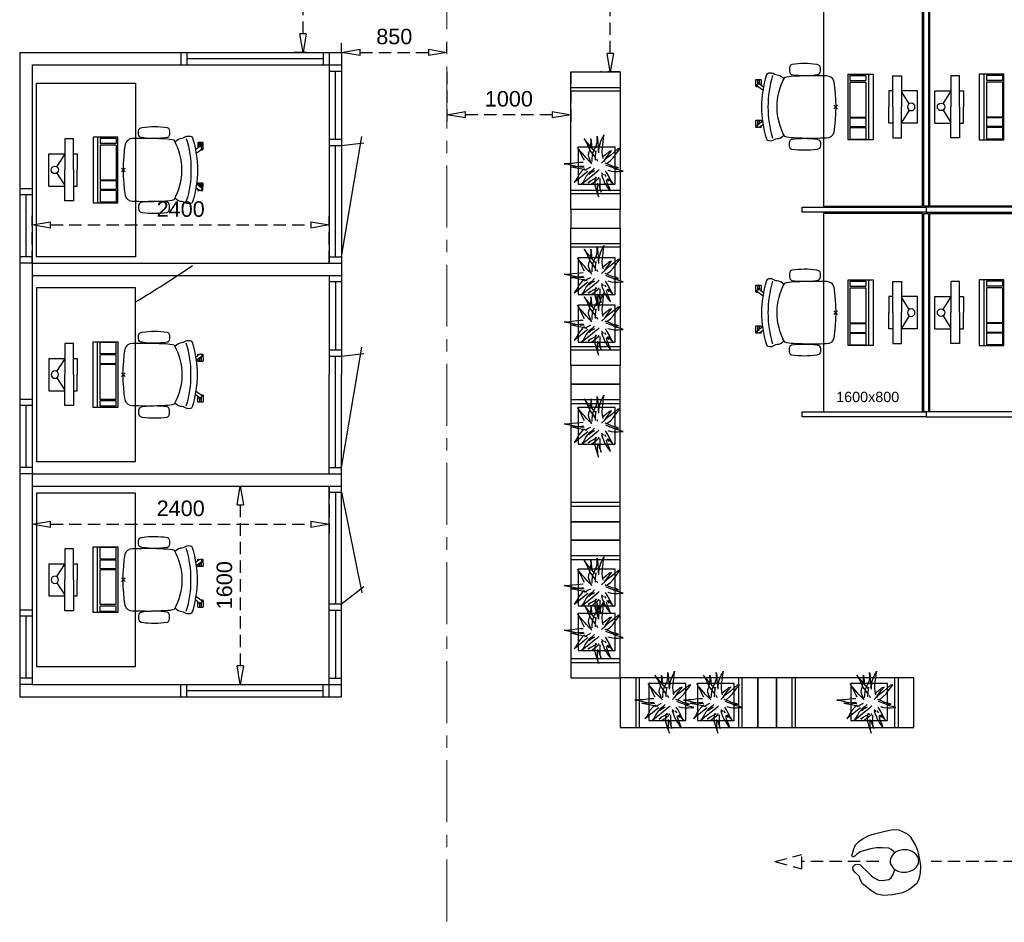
# Model space of a CAD drawing. Header units: millimetres. Extents: x 164327 to 368283, y 131426 to 274001.
# Tile 16 of 160: x 242477 to 250428, y 232563 to 239847. Entities that reach past the tile are written whole.
import ezdxf

# ---------------------------------------------------------------- set-up
doc = ezdxf.new("R2010")
doc.units = ezdxf.units.MM
doc.header["$LTSCALE"] = 400
doc.header["$PDMODE"] = 3
doc.header["$PDSIZE"] = 15
doc.linetypes.add('CENTER', pattern=[2, 1.25, -0.25, 0.25, -0.25])
doc.linetypes.add('HIDDEN', pattern=[0.375, 0.25, -0.125])
for name, color, linetype in [('-gd', 2, 'Continuous'), ('-ve', 2, 'HIDDEN'), ('inlay', 6, 'Continuous'), ('inr', 4, 'Continuous'), ('looplijnen', 8, 'HIDDEN'), ('plant', 114, 'Continuous'), ('plat', 5, 'Continuous'), ('sona-s008_ip0', 7, 'Continuous'), ('stramien', 1, 'CENTER'), ('symbol', 1, 'Continuous'), ('timmerwerk-ge', 150, 'Continuous')]:
    doc.layers.add(name, color=color, linetype=linetype)
doc.styles.add('Arial', font='arial.ttf', dxfattribs={"height": 211.666667})
doc.styles.get("Standard").update_dxf_attribs({"font": 'arial.ttf'})
doc.dimstyles.new('CAL-N1-050-25', dxfattribs={"dimscale": 50, "dimtxt": 2.5, "dimasz": 3, "dimexe": 1.5, "dimexo": 0, "dimgap": 0.3, "dimtad": 0, "dimdec": 4, "dimrnd": 1, "dimdsep": 46, "dimtxsty": 'Standard', "dimblk": 'CLOSED', "dimcen": 0, "dimdle": 1.25, "dimclrt": 249, "dimadec": 0, "dimazin": 0, "dimtfac": 0.9, "dimtdec": 4, "dimtix": 1, "dimtmove": 0, "dimatfit": 3, "dimldrblk": 'CLOSED', "dimfxl": 1, "dimtvp": 1, "dimtolj": 1, "dimtzin": 0, "dimarcsym": 0})

# ---------------------------------------------------------------- blocks, each defined once
blk = doc.blocks.new('symb-ps03_b2')
blk.add_lwpolyline([(82.2, -333.7), (93.5, -323.3), (109.6, -304.5), (119.8, -284.7), (121.3, -230.8), (122.5, -183.8), (115.8, -150.4), (104.2, -98.4), (90.8, -52.2), (69, -24.8), (57.7, -13.2), (50.2, -0.9), (49.4, 8.5), (59.4, 13), (75.8, 8.9), (114.7, -1.3), (145.3, -16.6), (172.1, -41.1), (196.4, -77.8), (221.1, -122.2), (235.7, -169.2), (249.9, -232.3), (265.9, -290), (270.3, -324.8), (267.4, -365.4), (252.2, -399.3), (234.6, -432.8), (213.5, -457.5), (181.2, -475.4), (141, -499), (102.8, -516.9), (26.9, -533.5), (-23.3, -539.3), (-83.1, -537.5), (-129.9, -527.7), (-165.1, -510.7), (-191.8, -478.7), (-217.7, -447.5), (-240.8, -394), (-258.1, -313.4), (-261.7, -241.7), (-250.8, -189), (-222, -138.3), (-185.2, -93.4), (-169.5, -72.2), (-133.8, -53.9), (-107.1, -45.7), (-74.5, -10), (-56.5, 2.3), (-37.5, 6.7), (-23, 0.8), (-11.7, -12.6), (-10.5, -27.9), (-13.2, -49.2), (-22.6, -61.1), (-75.1, -114.5), (-104.5, -144.9), (-120.7, -165.7), (-138.4, -200.3), (-141.8, -234.1), (-134.6, -284.5), (-123.4, -302.1), (-94.4, -318.8), (-69, -327.2), (-51.7, -333)])
blk.add_lwpolyline([(-74.5, -413.3, 0.078796), (-66.1, -458.3, 0.088041), (-45.7, -493.9, 0.105312), (-14.5, -518.5, 0.121926), (19.1, -525.8, 0.121926), (52.3, -516.6, 0.105312), (82.1, -490.3, 0.088041), (100.3, -453.5, 0.078796), (106.2, -408.2, 0.078796), (97.7, -363.2, 0.088041), (77.4, -327.6, 0.105312), (46.2, -303, 0.121926), (12.5, -295.7, 0.121926), (-20.6, -304.9, 0.105312), (-50.4, -331.2, 0.088041), (-68.6, -368, 0.078796)], format="xyb", close=True)
blk = doc.blocks.new('symb-ps09_b2')
at = {"layer": 'looplijnen'}
for p, q in [((0, 935.4), (-58.2, 718.1)), ((0, 935.4), (58.2, 718.1)), ((-58.2, 718.1), (58.2, 718.1)), ((0, 95.2), (0, 718.1)), ((0, -1011), (0, -327.3))]:
    blk.add_line(p, q, dxfattribs=at)
at = {"layer": 'symbol'}
blk.add_blockref('symb-ps03_b2', (-11, 299.5), dxfattribs=at)
blk = doc.blocks.new('boom nieuw 01')
at = {"layer": 'plant', "extrusion": (0, -4.44089e-16, -1)}
for p, q in [((-574, 694), (-627, 737)), ((-627, 737), (-616, 698)), ((-574, 694), (-627, 737)), ((-627, 737), (-616, 698)), ((-616, 698), (-564, 639)), ((-616, 698), (-564, 639)), ((-519, 654), (-574, 694)), ((-519, 654), (-574, 694)), ((-285, 709), (-298, 670)), ((-285, 665), (-285, 709)), ((-238, 749), (-257, 677)), ((-238, 749), (-257, 677)), ((-225, 789), (-238, 749)), ((-225, 789), (-238, 749)), ((-225, 745), (-225, 789)), ((-225, 745), (-225, 789)), ((-219, 696), (-225, 745)), ((-219, 696), (-225, 745)), ((-219, 630), (-219, 696)), ((-219, 630), (-219, 696)), ((-531, 541), (-584, 584)), ((-584, 584), (-573, 545)), ((-531, 541), (-584, 584)), ((-584, 584), (-573, 545)), ((-573, 545), (-520, 486)), ((-573, 545), (-520, 486)), ((-564, 639), (-510, 574)), ((-564, 639), (-510, 574)), ((-476, 501), (-531, 541)), ((-476, 501), (-531, 541)), ((-467, 618), (-519, 654)), ((-467, 618), (-519, 654)), ((-510, 574), (-463, 510)), ((-510, 574), (-463, 510)), ((-412, 565), (-467, 618)), ((-412, 565), (-467, 618)), ((-369, 511), (-412, 565)), ((-369, 511), (-412, 565)), ((-344, 540), (-368, 472)), ((-316, 598), (-344, 540)), ((-308, 551), (-333, 488)), ((-308, 551), (-333, 488)), ((-298, 670), (-316, 598)), ((-284, 619), (-308, 551)), ((-284, 619), (-308, 551)), ((-279, 616), (-285, 665)), ((-257, 677), (-284, 619)), ((-257, 677), (-284, 619)), ((-243, 519), (-227, 576)), ((-243, 519), (-227, 576)), ((-227, 576), (-219, 630)), ((-227, 576), (-219, 630)), ((-119, 548), (-187, 511)), ((-55, 579), (-119, 548)), ((-55, 579), (-119, 548)), ((-101, 524), (-55, 560)), ((-101, 524), (-55, 560)), ((-95, 500), (-50, 537)), ((9, 617), (-55, 579)), ((9, 617), (-55, 579)), ((-55, 560), (-36, 579)), ((-55, 560), (-36, 579)), ((-36, 579), (9, 617)), ((-36, 579), (9, 617)), ((73, 551), (-4, 517)), ((73, 551), (-4, 517)), ((61, 517), (92, 539)), ((61, 517), (92, 539)), ((126, 569), (73, 551)), ((126, 569), (73, 551)), ((92, 539), (126, 569)), ((92, 539), (126, 569)), ((-831, 440), (-863, 451)), ((-863, 451), (-808, 440)), ((-831, 440), (-863, 451)), ((-863, 451), (-808, 440)), ((-793, 417), (-831, 440)), ((-793, 417), (-831, 440)), ((-808, 440), (-733, 432)), ((-808, 440), (-733, 432)), ((-751, 400), (-793, 417)), ((-751, 400), (-793, 417)), ((-690, 378), (-751, 400)), ((-690, 378), (-751, 400)), ((-733, 432), (-646, 419)), ((-733, 432), (-646, 419)), ((-724, 343), (-665, 349)), ((-724, 343), (-665, 349)), ((-601, 365), (-690, 378)), ((-601, 365), (-690, 378)), ((-665, 349), (-613, 352)), ((-665, 349), (-613, 352)), ((-646, 419), (-567, 415)), ((-646, 419), (-567, 415)), ((-613, 352), (-578, 349)), ((-613, 352), (-578, 349)), ((-547, 362), (-601, 365)), ((-547, 362), (-601, 365)), ((-567, 415), (-510, 423)), ((-567, 415), (-510, 423)), ((-520, 486), (-467, 421)), ((-520, 486), (-467, 421)), ((-510, 423), (-451, 434)), ((-510, 423), (-451, 434)), ((-424, 465), (-476, 501)), ((-424, 465), (-476, 501)), ((-463, 510), (-423, 466)), ((-463, 510), (-423, 466)), ((-398, 347), (-436, 328)), ((-398, 347), (-436, 328)), ((-369, 412), (-424, 465)), ((-369, 412), (-424, 465)), ((-423, 466), (-397, 444)), ((-423, 466), (-397, 444)), ((-231, 344), (-254, 371)), ((-231, 344), (-254, 371)), ((-187, 511), (-234, 479)), ((-187, 511), (-234, 479)), ((-195, 409), (-161, 444)), ((-170, 410), (-128, 424)), ((-170, 410), (-128, 424)), ((-167, 460), (-136, 488)), ((-167, 460), (-136, 488)), ((-128, 424), (-78, 443)), ((-128, 424), (-78, 443)), ((-105, 362), (-122, 364)), ((-105, 362), (-122, 364)), ((-83, 336), (-105, 362)), ((-83, 336), (-105, 362)), ((-15, 385), (-100, 387)), ((-15, 385), (-100, 387)), ((-78, 443), (-25, 464)), ((-78, 443), (-25, 464)), ((-4, 517), (-70, 496)), ((-4, 517), (-70, 496)), ((-25, 464), (20, 490)), ((-25, 464), (20, 490)), ((71, 388), (-15, 385)), ((71, 388), (-15, 385)), ((-5, 354), (51, 371)), ((-5, 354), (51, 371)), ((20, 490), (61, 517)), ((20, 490), (61, 517)), ((51, 371), (104, 389)), ((51, 371), (104, 389)), ((140, 402), (71, 388)), ((140, 402), (71, 388)), ((104, 389), (140, 402)), ((104, 389), (140, 402)), ((135, 327), (188, 345)), ((135, 327), (188, 345)), ((224, 359), (154, 344)), ((224, 359), (154, 344)), ((188, 345), (224, 359)), ((188, 345), (224, 359)), ((-838, 331), (-790, 339)), ((-838, 331), (-790, 339)), ((-787, 335), (-838, 331)), ((-787, 335), (-838, 331)), ((-794, 221), (-746, 230)), ((-794, 221), (-746, 230)), ((-743, 226), (-794, 221)), ((-743, 226), (-794, 221)), ((-790, 339), (-724, 343)), ((-790, 339), (-724, 343)), ((-737, 335), (-787, 335)), ((-737, 335), (-787, 335)), ((-746, 230), (-680, 234)), ((-746, 230), (-680, 234)), ((-694, 225), (-743, 226)), ((-694, 225), (-743, 226)), ((-691, 320), (-737, 335)), ((-686, 193), (-722, 163)), ((-686, 193), (-722, 163)), ((-647, 211), (-694, 225)), ((-647, 211), (-694, 225)), ((-636, 315), (-691, 320)), ((-636, 315), (-691, 320)), ((-688, 167), (-620, 196)), ((-688, 167), (-620, 196)), ((-648, 228), (-686, 193)), ((-648, 228), (-686, 193)), ((-642, 298), (-680, 321)), ((-642, 298), (-680, 321)), ((-680, 234), (-621, 240)), ((-680, 234), (-621, 240)), ((-604, 263), (-648, 228)), ((-604, 263), (-648, 228)), ((-592, 206), (-647, 211)), ((-592, 206), (-647, 211)), ((-601, 281), (-642, 298)), ((-601, 281), (-642, 298)), ((-620, 196), (-568, 225)), ((-620, 196), (-568, 225)), ((-553, 314), (-604, 263)), ((-553, 314), (-604, 263)), ((-540, 259), (-601, 281)), ((-540, 259), (-601, 281)), ((-549, 186), (-592, 206)), ((-549, 186), (-592, 206)), ((-583, 313), (-496, 300)), ((-583, 313), (-496, 300)), ((-568, 225), (-511, 263)), ((-568, 225), (-511, 263)), ((-496, 183), (-549, 186)), ((-496, 183), (-549, 186)), ((-451, 246), (-540, 259)), ((-451, 246), (-540, 259)), ((-511, 263), (-472, 292)), ((-511, 263), (-472, 292)), ((-496, 300), (-417, 296)), ((-496, 300), (-417, 296)), ((-392, 219), (-496, 183)), ((-392, 219), (-496, 183)), ((-472, 292), (-455, 309)), ((-472, 292), (-455, 309)), ((-403, 195), (-454, 144)), ((-403, 195), (-454, 144)), ((-397, 243), (-451, 246)), ((-397, 243), (-451, 246)), ((-369, 232), (-403, 195)), ((-369, 232), (-403, 195)), ((-354, 238), (-392, 219)), ((-354, 238), (-392, 219)), ((-297, 215), (-269, 162)), ((-297, 215), (-269, 162)), ((-281, 288), (-232, 238)), ((-281, 288), (-232, 238)), ((-194, 216), (-242, 260)), ((-194, 216), (-242, 260)), ((-233, 285), (-204, 233)), ((-233, 285), (-204, 233)), ((-232, 238), (-199, 194)), ((-232, 238), (-199, 194)), ((-192, 292), (-231, 344)), ((-192, 292), (-231, 344)), ((-204, 233), (-174, 186)), ((-204, 233), (-174, 186)), ((-199, 194), (-138, 143)), ((-199, 194), (-138, 143)), ((-174, 186), (-194, 216)), ((-174, 186), (-194, 216)), ((-151, 244), (-192, 292)), ((-151, 244), (-192, 292)), ((-33, 98), (-151, 244)), ((-33, 98), (-151, 244)), ((-127, 307), (-59, 290)), ((-127, 307), (-59, 290)), ((-113, 330), (-85, 277)), ((-113, 330), (-85, 277)), ((-85, 277), (-56, 224)), ((-85, 277), (-56, 224)), ((-43, 284), (-83, 336)), ((-43, 284), (-83, 336)), ((-59, 290), (16, 294)), ((-59, 290), (16, 294)), ((-56, 224), (-25, 178)), ((-56, 224), (-25, 178)), ((-25, 178), (-46, 207)), ((-25, 178), (-46, 207)), ((-3, 235), (-43, 284)), ((-3, 235), (-43, 284)), ((69, 341), (-16, 343)), ((69, 341), (-16, 343)), ((16, 294), (79, 310)), ((16, 294), (79, 310)), ((154, 344), (69, 341)), ((154, 344), (69, 341)), ((79, 310), (135, 327)), ((79, 310), (135, 327)), ((-748, 141), (-796, 107)), ((-748, 141), (-796, 107)), ((-796, 107), (-737, 139)), ((-796, 107), (-737, 139)), ((-722, 163), (-748, 141)), ((-722, 163), (-748, 141)), ((-737, 139), (-688, 167)), ((-737, 139), (-688, 167)), ((-597, 22), (-646, -12)), ((-597, 22), (-646, -12)), ((-646, -12), (-586, 20)), ((-646, -12), (-586, 20)), ((-572, 44), (-597, 22)), ((-572, 44), (-597, 22)), ((-586, 20), (-537, 48)), ((-586, 20), (-537, 48)), ((-535, 74), (-572, 44)), ((-535, 74), (-572, 44)), ((-537, 48), (-469, 77)), ((-537, 48), (-469, 77)), ((-497, 109), (-535, 74)), ((-497, 109), (-535, 74)), ((-454, 144), (-497, 109)), ((-454, 144), (-497, 109)), ((-469, 77), (-417, 106)), ((-469, 77), (-417, 106)), ((-380, 87), (-378, 37)), ((-380, 87), (-378, 37)), ((-378, 37), (-372, -25)), ((-378, 37), (-372, -25)), ((-317, 95), (-308, 24)), ((-317, 95), (-308, 24)), ((-317, -32), (-303, 34)), ((-317, -32), (-303, 34)), ((-308, 24), (-304, -32)), ((-308, 24), (-304, -32)), ((-303, 34), (-304, 107)), ((-303, 34), (-304, 107)), ((-293, -58), (-278, 12)), ((-293, -58), (-278, 12)), ((-278, 12), (-263, 89)), ((-278, 12), (-263, 89)), ((-269, 162), (-239, 109)), ((-269, 162), (-239, 109)), ((-267, 114), (-235, 70)), ((-267, 114), (-235, 70)), ((-263, 89), (-248, 155)), ((-263, 89), (-248, 155)), ((-235, 70), (-173, 19)), ((-235, 70), (-173, 19)), ((-186, 120), (-227, 169)), ((-186, 120), (-227, 169)), ((-69, -25), (-186, 120)), ((-69, -25), (-186, 120)), ((-173, 19), (-128, -8)), ((-173, 19), (-128, -8)), ((-138, 143), (-93, 116)), ((-138, 143), (-93, 116)), ((-93, 116), (-36, 86)), ((-93, 116), (-36, 86)), ((-36, 86), (2, 56)), ((-36, 86), (2, 56)), ((2, 56), (-33, 98)), ((2, 56), (-33, 98)), ((-372, -25), (-363, -96)), ((-372, -25), (-363, -96)), ((-363, -96), (-359, -152)), ((-363, -96), (-359, -152)), ((-359, -152), (-354, -201)), ((-359, -152), (-354, -201)), ((-348, -178), (-333, -108)), ((-348, -178), (-333, -108)), ((-333, -108), (-317, -32)), ((-333, -108), (-317, -32)), ((-304, -32), (-299, -81)), ((-304, -32), (-299, -81)), ((-303, -124), (-293, -58)), ((-303, -124), (-293, -58)), ((-299, -81), (-303, -124)), ((-299, -81), (-303, -124)), ((-128, -8), (-72, -38)), ((-128, -8), (-72, -38)), ((-72, -38), (-33, -68)), ((-72, -38), (-33, -68)), ((-33, -68), (-69, -25)), ((-33, -68), (-69, -25)), ((-358, -244), (-348, -178)), ((-358, -244), (-348, -178)), ((-354, -201), (-358, -244)), ((-354, -201), (-358, -244))]:
    blk.add_line(p, q, dxfattribs=at)
at = {"layer": 'timmerwerk-ge', "linetype": 'Continuous', "extrusion": (0, -4.44089e-16, -1)}
for p, q in [((0, 647), (-647, 647)), ((-647, 647), (-647, 0)), ((0, 0), (0, 647)), ((-647, 0), (0, 0))]:
    blk.add_line(p, q, dxfattribs=at)
blk = doc.blocks.new('SONA-S008_B2')
at = {"layer": '-gd'}
blk.add_open_spline([(-253, -509.5), (-87.8, -560.2), (87.8, -560.2), (253, -509.5)], degree=3, dxfattribs=at)
for points in [[(-206.6, -15.8), (-79.4, 5.3), (79.6, 5.3), (206.6, -15.8)], [(-253, -272.1), (-257.1, -206.8), (-252.1, -139.2), (-253, -73.9)], [(-253, -73.9), (-253.4, -51.6), (-233.1, -20.2), (-206.6, -15.8)], [(206.6, -15.8), (233.1, -20.2), (253.4, -51.6), (253, -73.9)], [(253, -73.9), (252.1, -139.2), (257.1, -206.8), (253, -272.1)], [(-342.5, -153.6), (-353.5, -221.1), (-351.5, -287.6), (-342.5, -355.4)], [(-325.3, -126.1), (-337, -131.7), (-340.4, -140.8), (-342.5, -153.6)], [(-277.9, -126.1), (-287.8, -121.3), (-315.3, -121.3), (-325.3, -126.1)], [(-260.7, -153.6), (-262.7, -140.8), (-266.2, -131.7), (-277.9, -126.1)], [(-260.7, -355.4), (-251.6, -287.6), (-249.7, -221.1), (-260.7, -153.6)], [(260.6, -355.4), (251.6, -287.6), (249.7, -221.1), (260.6, -153.6)], [(260.6, -153.6), (262.7, -140.8), (266.2, -131.7), (277.9, -126.1)], [(277.9, -126.1), (287.8, -121.3), (315.3, -121.3), (325.3, -126.1)], [(325.3, -126.1), (337, -131.7), (340.4, -140.8), (342.5, -153.6)], [(342.5, -153.6), (353.4, -221.1), (351.5, -287.6), (342.5, -355.4)], [(-255.2, -303.9), (-254.1, -304.3), (-252.9, -304.7), (-251.7, -305.1)], [(-238.9, -411.5), (-253, -365.7), (-250.2, -318.7), (-253, -272.1)], [(253, -272.1), (250.2, -318.7), (253, -365.7), (238.9, -411.5)], [(251.9, -297.7), (252.9, -297.4), (253.8, -297.1), (254.7, -296.8)], [(-342.5, -355.4), (-341.5, -363), (-333.6, -369.9), (-326.1, -371.8)], [(-326.1, -371.8), (-310.3, -375.7), (-292.8, -375.7), (-277, -371.8)], [(-277, -371.8), (-269.5, -369.9), (-261.7, -363), (-260.7, -355.4)], [(-250.7, -332.5), (-253.1, -331.7), (-255.4, -330.9), (-257.6, -330.2)], [(256.9, -323.2), (255, -323.8), (253.1, -324.4), (251, -325.1)], [(277, -371.8), (269.5, -369.9), (261.7, -363), (260.6, -355.4)], [(326.1, -371.8), (310.3, -375.7), (292.8, -375.7), (277, -371.8)], [(342.5, -355.4), (341.5, -363), (333.6, -369.9), (326.1, -371.8)], [(-255.5, -473.7), (-255.4, -489), (-270.3, -500.1), (-272.1, -515.2)], [(-227.3, -418.1), (-247.1, -436.6), (-255.7, -455.2), (-255.5, -473.7)], [(238.9, -411.5), (95.4, -494.5), (-95.5, -494.5), (-238.9, -411.5)], [(255.5, -473.7), (255.7, -455.2), (247.1, -436.6), (227.3, -418.1)], [(272.1, -515.2), (270.3, -500.1), (255.4, -489), (255.5, -473.7)], [(-272.1, -515.2), (-274.4, -533.8), (-273.7, -555.7), (-258.6, -560.1)], [(258.6, -560.1), (273.7, -555.6), (274.4, -533.8), (272.1, -515.2)], [(-258.6, -560.1), (-77.4, -613.6), (78.8, -613.6), (258.6, -560.1)], [(-222.5, -641.1), (-222.5, -641.1), (-222.4, -632.9), (-222.4, -632.9)], [(-222.4, -606.9), (-222.4, -604.9), (-220.7, -603.3), (-218.7, -603.3)], [(-222.4, -615.1), (-222.4, -615.1), (-222.4, -606.9), (-222.4, -606.9)], [(-218.8, -615.1), (-218.8, -615.1), (-222.4, -615.1), (-222.4, -615.1)], [(-222.4, -629.9), (-222.4, -629.9), (-222.4, -618.1), (-222.4, -618.1)], [(-222.4, -618.1), (-222.4, -618.1), (-198.5, -618.1), (-198.5, -618.1)], [(-198.6, -630), (-198.6, -630), (-222.4, -629.9), (-222.4, -629.9)], [(-222.4, -632.9), (-222.4, -632.9), (-218.8, -632.9), (-218.8, -632.9)], [(-198.5, -615.1), (-198.5, -615.1), (-218.8, -615.1), (-218.8, -615.1)], [(-218.8, -632.9), (-218.8, -632.9), (-198.6, -633), (-198.6, -633)], [(-218.7, -603.3), (-218.7, -603.3), (-192, -603.3), (-176.8, -603.3)], [(-198.6, -633), (-198.6, -633), (-198.6, -630), (-198.6, -630)], [(-198.6, -630), (-198.6, -630), (-186.7, -630), (-186.7, -630)], [(-198.6, -633), (-198.6, -633), (-186.7, -633), (-186.7, -633)], [(-198.5, -618.1), (-198.5, -618.1), (-198.5, -615.1), (-198.5, -615.1)], [(-198.5, -615.1), (-198.5, -615.1), (-186.7, -615.2), (-186.7, -615.2)], [(-198.5, -618.1), (-198.5, -618.1), (-189.1, -618.2), (-187.1, -618.2)], [(-182.7, -633.4), (-188.4, -629.2), (-189.7, -621.1), (-185.5, -615.4)], [(-185.4, -615.2), (-186.2, -615.2), (-186.7, -615.2), (-186.7, -615.2)], [(-186.7, -615.2), (-186.7, -615.2), (-186.7, -616.4), (-186.7, -617.3)], [(-185.9, -630), (-186.4, -630), (-186.7, -630), (-186.7, -630)], [(-186.7, -630), (-186.7, -630), (-186.7, -633), (-186.7, -633)], [(-186.7, -633), (-186.7, -633), (-185.3, -633), (-183.1, -633)], [(-185.5, -615.4), (-185.5, -615.4), (-176.5, -602.9), (-162.6, -583.8)], [(-164.7, -630.5), (-168.8, -636.2), (-176.9, -637.5), (-182.7, -633.4)], [(-182.7, -633.4), (-182.7, -633.4), (-182.7, -633.4), (-182.7, -633.4)], [(-167.1, -633), (-166.7, -633), (-166.5, -633), (-166.5, -633)], [(-166.5, -633), (-166.5, -633), (-162.9, -633.1), (-162.9, -633.1)], [(-134.5, -588.9), (-152.4, -613.6), (-164.7, -630.5), (-164.7, -630.5)], [(-162.8, -630.1), (-162.8, -630.1), (-163.4, -630.1), (-164.4, -630)], [(-162.9, -633.1), (-162.9, -633.1), (-162.9, -641.3), (-162.9, -641.3)], [(-162.8, -628), (-162.8, -629.2), (-162.8, -630.1), (-162.8, -630.1)], [(106.4, -606.6), (106.4, -604.6), (108, -603), (110, -603)], [(106.4, -614.8), (106.4, -614.8), (106.4, -606.6), (106.4, -606.6)], [(110.1, -614.8), (110.1, -614.8), (106.4, -614.8), (106.4, -614.8)], [(106.4, -629.7), (106.4, -629.7), (106.4, -617.8), (106.4, -617.8)], [(106.4, -617.8), (106.4, -617.8), (130.3, -617.8), (130.3, -617.8)], [(130.3, -629.6), (130.3, -629.6), (106.4, -629.7), (106.4, -629.7)], [(106.4, -640.9), (106.4, -640.9), (106.4, -632.7), (106.4, -632.7)], [(106.4, -632.7), (106.4, -632.7), (110.1, -632.7), (110.1, -632.7)], [(110, -603), (110, -603), (115.6, -603), (123.1, -603)], [(130.3, -614.8), (130.3, -614.8), (110.1, -614.8), (110.1, -614.8)], [(110.1, -632.7), (110.1, -632.7), (130.3, -632.6), (130.3, -632.6)], [(143.1, -630.4), (143.1, -630.4), (131.8, -614.9), (115.2, -592)], [(130.3, -617.8), (130.3, -617.8), (130.3, -614.8), (130.3, -614.8)], [(130.3, -614.8), (130.3, -614.8), (130.9, -614.8), (131.7, -614.8)], [(130.3, -617.8), (130.3, -617.8), (131.9, -617.8), (133.9, -617.8)], [(130.3, -632.6), (130.3, -632.6), (130.3, -629.6), (130.3, -629.6)], [(130.3, -629.6), (130.3, -629.6), (142.1, -629.6), (142.1, -629.6)], [(130.3, -632.6), (130.3, -632.6), (142.2, -632.6), (142.2, -632.6)], [(142.5, -629.6), (142.3, -629.6), (142.1, -629.6), (142.1, -629.6)], [(142.1, -629.6), (142.1, -629.6), (142.2, -632.6), (142.2, -632.6)], [(142.2, -632.6), (142.2, -632.6), (143.3, -632.6), (145.1, -632.6)], [(161.1, -633.2), (155.3, -637.4), (147.2, -636.1), (143.1, -630.4)], [(143.7, -587.5), (156, -604.4), (163.9, -615.2), (163.9, -615.2)], [(154.9, -602.9), (159.4, -602.9), (162.3, -602.9), (162.3, -602.9)], [(163.9, -615.2), (168.1, -621), (166.8, -629.1), (161.1, -633.2)], [(161.1, -633.2), (161.1, -633.2), (161.1, -633.2), (161.1, -633.2)], [(161.8, -632.6), (162.2, -632.6), (162.4, -632.6), (162.4, -632.6)], [(162.3, -602.9), (164.4, -602.9), (166, -604.6), (166, -606.6)], [(162.4, -632.6), (162.4, -632.6), (166, -632.6), (166, -632.6)], [(166, -614.8), (166, -614.8), (164.6, -614.8), (163.5, -614.8)], [(166, -629.6), (166, -629.6), (165.4, -629.6), (164.4, -629.6)], [(165.3, -617.8), (165.8, -617.8), (166, -617.8), (166, -617.8)], [(166, -606.6), (166, -606.6), (166, -614.8), (166, -614.8)], [(166, -617.8), (166, -617.8), (166, -618.6), (166, -619.9)], [(166, -625.7), (166, -627.8), (166, -629.6), (166, -629.6)], [(166, -632.6), (166, -632.6), (166, -640.8), (166, -640.8)], [(-218.8, -644.8), (-220.8, -644.8), (-222.5, -643.1), (-222.5, -641.1)], [(-166.5, -644.9), (-166.5, -644.9), (-218.8, -644.8), (-218.8, -644.8)], [(-162.9, -641.3), (-162.9, -643.3), (-164.5, -644.9), (-166.5, -644.9)], [(110.1, -644.5), (108.1, -644.5), (106.5, -642.9), (106.4, -640.9)], [(162.4, -644.4), (162.4, -644.4), (110.1, -644.5), (110.1, -644.5)], [(166, -640.8), (166, -642.8), (164.4, -644.4), (162.4, -644.4)]]:
    blk.add_open_spline(points, degree=3)
at = {"layer": 'sona-s008_ip0'}
blk.add_point((0, 0), dxfattribs=at)
blk = doc.blocks.new('SYMB-CMP4_B2')
for p, q in [((-130, 558.1), (130, 558.1)), ((-130, 558.1), (-130, 428.1)), ((130, 558.1), (130, 428.1)), ((-25.3, 491.9), (-125, 428.1)), ((25.3, 491.9), (125, 428.1)), ((-250, 358.1), (-250, 428.1)), ((-250, 428.1), (0, 428.1)), ((250, 428.1), (0, 428.1)), ((250, 358.1), (250, 428.1)), ((0, 358.1), (-250, 358.1)), ((-130, 358.1), (-130, 328.1)), ((-130, 328.1), (0, 328.1)), ((0, 358.1), (250, 358.1)), ((130, 328.1), (0, 328.1)), ((130, 358.1), (130, 328.1)), ((265, 200), (-265, 200)), ((-265, 200), (-265, 0)), ((265, 162.9), (-265, 162.9)), ((265, 0), (265, 200)), ((-166.8, 141.5), (-259.7, 141.5)), ((-259.7, 12.9), (-259.7, 141.5)), ((-166.8, 12.9), (-166.8, 141.5)), ((-88, 141.5), (-159.1, 141.5)), ((-159.1, 12.9), (-159.1, 141.5)), ((-88, 12.9), (-88, 141.5)), ((200.4, 141.5), (-81.5, 141.5)), ((-81.5, 12.9), (-81.5, 141.5)), ((200.4, 12.9), (200.4, 141.5)), ((254.7, 141.5), (212.3, 141.5)), ((212.3, 12.9), (212.3, 141.5)), ((254.7, 12.9), (254.7, 141.5)), ((-265, 0), (265, 0)), ((-166.8, 12.9), (-259.7, 12.9)), ((-88, 12.9), (-159.1, 12.9)), ((200.4, 12.9), (-81.5, 12.9)), ((254.7, 12.9), (212.3, 12.9))]:
    blk.add_line(p, q)
blk.add_circle((0, 508.1), 30)
blk = doc.blocks.new('_CLOSED')
at = {"color": 0, "linetype": 'ByBlock'}
for p, q in [((-1, 0.167), (0, 0)), ((-1, 0.167), (-1, -0.167)), ((0, 0), (-1, -0.167))]:
    blk.add_line(p, q, dxfattribs=at)
blk = doc.blocks.new('*D1660')
at = {"layer": '-ve', "color": 0, "lineweight": -2, "transparency": 16777216}
for p, q in [((242577, 236082.8), (242577, 235700.2)), ((244977, 236082.8), (244977, 235700.2)), ((242727, 235775.2), (244827, 235775.2))]:
    blk.add_line(p, q, dxfattribs=at)
at = {"layer": 'Defpoints', "color": 0, "transparency": 16777216}
for p in [(242577, 236082.8), (244977, 236082.8), (244977, 235775.2)]:
    blk.add_point(p, dxfattribs=at)
at = {"layer": '-ve', "color": 0, "lineweight": -2, "transparency": 16777216, "xscale": 150, "yscale": 150, "zscale": 150, "rotation": 180}
blk.add_blockref('_CLOSED', (242577, 235775.2), dxfattribs=at)
at = {"layer": '-ve', "color": 0, "lineweight": -2, "transparency": 16777216, "xscale": 150, "yscale": 150, "zscale": 150}
blk.add_blockref('_CLOSED', (244977, 235775.2), dxfattribs=at)
at = {"layer": '-ve', "color": 249, "transparency": 16777216, "insert": (243777, 235902.9), "char_height": 125, "attachment_point": 5}
blk.add_mtext('\\A1;2400', dxfattribs=at)
blk = doc.blocks.new('*D1661')
at = {"layer": '-ve', "color": 0, "lineweight": -2, "transparency": 16777216}
for p, q in [((244161.2, 236082.8), (244333, 236082.8)), ((244258, 235932.8), (244258, 234632.8)), ((244161.2, 234482.8), (244333, 234482.8))]:
    blk.add_line(p, q, dxfattribs=at)
at = {"layer": 'Defpoints', "color": 0, "transparency": 16777216}
for p in [(244161.2, 236082.8), (244161.2, 234482.8), (244258, 234482.8)]:
    blk.add_point(p, dxfattribs=at)
at = {"layer": '-ve', "color": 0, "lineweight": -2, "transparency": 16777216, "xscale": 150, "yscale": 150, "zscale": 150}
for p, rotation in [((244258, 236082.8), 90), ((244258, 234482.8), 270)]:
    blk.add_blockref('_CLOSED', p, dxfattribs=dict(at, rotation=rotation))
at = {"layer": '-ve', "color": 249, "transparency": 16777216, "insert": (244130.4, 235282.8), "char_height": 125, "attachment_point": 5, "rotation": 90}
blk.add_mtext('\\A1;1600', dxfattribs=at)
blk = doc.blocks.new('*D1662')
at = {"layer": '-ve', "color": 0, "lineweight": -2, "transparency": 16777216}
for p, q in [((242577, 237882.8), (242577, 238265.3)), ((244977, 237882.8), (244977, 238265.3)), ((242727, 238190.3), (244827, 238190.3))]:
    blk.add_line(p, q, dxfattribs=at)
at = {"layer": 'Defpoints', "color": 0, "transparency": 16777216}
for p in [(244977, 238190.3), (242577, 237882.8), (244977, 237882.8)]:
    blk.add_point(p, dxfattribs=at)
at = {"layer": '-ve', "color": 0, "lineweight": -2, "transparency": 16777216, "xscale": 150, "yscale": 150, "zscale": 150, "rotation": 180}
blk.add_blockref('_CLOSED', (242577, 238190.3), dxfattribs=at)
at = {"layer": '-ve', "color": 0, "lineweight": -2, "transparency": 16777216, "xscale": 150, "yscale": 150, "zscale": 150}
blk.add_blockref('_CLOSED', (244977, 238190.3), dxfattribs=at)
at = {"layer": '-ve', "color": 249, "transparency": 16777216, "insert": (243777, 238317.9), "char_height": 125, "attachment_point": 5}
blk.add_mtext('\\A1;2400', dxfattribs=at)
blk = doc.blocks.new('*D1663')
at = {"layer": '-ve', "color": 0, "lineweight": -2, "transparency": 16777216}
for p, q in [((244792.6, 240782.8), (244690.5, 240782.8)), ((244765.5, 239732.8), (244765.5, 240632.8)), ((244792.6, 239582.8), (244690.5, 239582.8))]:
    blk.add_line(p, q, dxfattribs=at)
at = {"layer": 'Defpoints', "color": 0, "transparency": 16777216}
for p in [(244765.5, 240782.8), (244792.6, 240782.8), (244792.6, 239582.8)]:
    blk.add_point(p, dxfattribs=at)
at = {"layer": '-ve', "color": 0, "lineweight": -2, "transparency": 16777216, "xscale": 150, "yscale": 150, "zscale": 150}
for p, rotation in [((244765.5, 240782.8), 90), ((244765.5, 239582.8), 270)]:
    blk.add_blockref('_CLOSED', p, dxfattribs=dict(at, rotation=rotation))
at = {"layer": '-ve', "color": 249, "transparency": 16777216, "insert": (244637.9, 240182.8), "char_height": 125, "attachment_point": 5, "rotation": 90}
blk.add_mtext('\\A1;1200', dxfattribs=at)
blk = doc.blocks.new('*D1664')
at = {"layer": '-ve', "color": 0, "lineweight": -2, "transparency": 16777216}
for p, q in [((245077, 239582.8), (245077, 239657.8)), ((245927, 239582.8), (245927, 239657.8)), ((245227, 239582.8), (245777, 239582.8))]:
    blk.add_line(p, q, dxfattribs=at)
at = {"layer": 'Defpoints', "color": 0, "transparency": 16777216}
for p in [(245077, 239582.8), (245927, 239582.8), (245927, 239582.8)]:
    blk.add_point(p, dxfattribs=at)
at = {"layer": '-ve', "color": 0, "lineweight": -2, "transparency": 16777216, "xscale": 150, "yscale": 150, "zscale": 150, "rotation": 180}
blk.add_blockref('_CLOSED', (245077, 239582.8), dxfattribs=at)
at = {"layer": '-ve', "color": 0, "lineweight": -2, "transparency": 16777216, "xscale": 150, "yscale": 150, "zscale": 150}
blk.add_blockref('_CLOSED', (245927, 239582.8), dxfattribs=at)
at = {"layer": '-ve', "color": 249, "transparency": 16777216, "insert": (245502, 239710.4), "char_height": 125, "attachment_point": 5}
blk.add_mtext('\\A1;850', dxfattribs=at)
blk = doc.blocks.new('*D1684')
at = {"layer": '-ve', "color": 0, "lineweight": -2, "transparency": 16777216}
for p, q in [((245927, 239425.3), (245927, 239005.2)), ((246927.3, 239425.3), (246927.3, 239005.2)), ((246777.3, 239080.2), (246077, 239080.2))]:
    blk.add_line(p, q, dxfattribs=at)
at = {"layer": 'Defpoints', "color": 0, "transparency": 16777216}
for p in [(245927, 239425.3), (246927.3, 239425.3), (245927, 239080.2)]:
    blk.add_point(p, dxfattribs=at)
at = {"layer": '-ve', "color": 0, "lineweight": -2, "transparency": 16777216, "xscale": 150, "yscale": 150, "zscale": 150, "rotation": 180}
blk.add_blockref('_CLOSED', (245927, 239080.2), dxfattribs=at)
at = {"layer": '-ve', "color": 0, "lineweight": -2, "transparency": 16777216, "xscale": 150, "yscale": 150, "zscale": 150}
blk.add_blockref('_CLOSED', (246927.3, 239080.2), dxfattribs=at)
at = {"layer": '-ve', "color": 249, "transparency": 16777216, "insert": (246427.2, 239207.9), "char_height": 125, "attachment_point": 5}
blk.add_mtext('\\A1;1000', dxfattribs=at)
blk = doc.blocks.new('*D1688')
at = {"layer": '-ve', "color": 0, "lineweight": -2, "transparency": 16777216}
for p, q in [((247327.3, 240782.8), (247170.8, 240782.8)), ((247245.8, 239575.3), (247245.8, 240632.8)), ((247327.3, 239425.3), (247170.8, 239425.3))]:
    blk.add_line(p, q, dxfattribs=at)
at = {"layer": 'Defpoints', "color": 0, "transparency": 16777216}
for p in [(247245.8, 240782.8), (247327.3, 240782.8), (247327.3, 239425.3)]:
    blk.add_point(p, dxfattribs=at)
at = {"layer": '-ve', "color": 0, "lineweight": -2, "transparency": 16777216, "xscale": 150, "yscale": 150, "zscale": 150}
for p, rotation in [((247245.8, 240782.8), 90), ((247245.8, 239425.3), 270)]:
    blk.add_blockref('_CLOSED', p, dxfattribs=dict(at, rotation=rotation))
at = {"layer": '-ve', "color": 249, "transparency": 16777216, "insert": (247118.1, 240104), "char_height": 125, "attachment_point": 5, "rotation": 90}
blk.add_mtext('\\A1;1358', dxfattribs=at)

msp = doc.modelspace()

# ---------------------------------------------------------------- linework, layer by layer
at = {"layer": 'inlay'}
msp.add_arc((237467.45075, 247407.01495), 11494.81798, 301.145922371, 303.869456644, dxfattribs=at)
at = {"layer": 'inr'}
for points in [[(249766.97992, 238342.75849), (249766.97992, 239942.75849), (248966.97992, 239942.75849), (248966.97992, 238342.75849)], [(249816.97992, 239942.75849), (249816.97992, 238342.75849), (249776.97992, 238342.75849), (249776.97992, 239942.75849)], [(249826.97992, 238342.75849), (249826.97992, 239942.75849), (250626.97992, 239942.75849), (250626.97992, 238342.75849)], [(242612.79427, 237934.41248), (242612.79427, 239334.41248), (243412.79427, 239334.41248), (243412.79427, 237934.41248)], [(248796.97992, 238332.75849), (249796.97992, 238332.75849), (249796.97992, 238292.75849), (248796.97992, 238292.75849)], [(250796.97992, 238332.75849), (249796.97992, 238332.75849), (249796.97992, 238292.75849), (250796.97992, 238292.75849)], [(249766.97992, 236682.75849), (249766.97992, 238282.75849), (248966.97992, 238282.75849), (248966.97992, 236682.75849)], [(249816.97992, 238282.75849), (249816.97992, 236682.75849), (249776.97992, 236682.75849), (249776.97992, 238282.75849)], [(249826.97992, 236682.75849), (249826.97992, 238282.75849), (250626.97992, 238282.75849), (250626.97992, 236682.75849)], [(242612.79427, 237682.75849), (242612.79427, 236282.75849), (243412.79427, 236282.75849), (243412.79427, 237682.75849)], [(248796.97992, 236682.75849), (249796.97992, 236682.75849), (249796.97992, 236642.75849), (248796.97992, 236642.75849)], [(250796.97992, 236682.75849), (249796.97992, 236682.75849), (249796.97992, 236642.75849), (250796.97992, 236642.75849)], [(242612.79427, 236026.75849), (242612.79427, 234626.75849), (243412.79427, 234626.75849), (243412.79427, 236026.75849)]]:
    msp.add_lwpolyline(points, close=True, dxfattribs=at)
at = {"layer": 'plat'}
for p, q in [((242476.97992, 239582.75849), (245076.97992, 239582.75849)), ((242476.97992, 239582.75849), (242476.97992, 234382.75849)), ((243776.97992, 239582.75849), (243776.97992, 239482.75849)), ((243826.97992, 239582.75849), (243826.97992, 239482.75849)), ((244926.97992, 239582.75849), (244926.97992, 239482.75849)), ((244976.97992, 239582.75849), (244976.97992, 237882.75849)), ((245076.97992, 239582.75849), (245076.97992, 236982.75849)), ((243826.97992, 239532.75849), (244926.97992, 239532.75849)), ((242576.97992, 239482.75849), (245076.97992, 239482.75849)), ((242576.97992, 239482.75849), (242576.97992, 234482.75849)), ((244976.97992, 239432.75849), (245076.97992, 239432.75849)), ((245026.97992, 238882.75849), (245026.97992, 239432.75849)), ((244976.97992, 238882.75849), (245076.97992, 238882.75849)), ((245076.97992, 237932.75849), (245239.6433, 238904.84728)), ((245076.97992, 238832.75849), (245256.096, 238852.8368)), ((244976.97992, 238832.75849), (245076.97992, 238832.75849)), ((245026.97992, 237932.75849), (245026.97992, 238832.75849)), ((242576.97992, 238482.75849), (242476.97992, 238482.75849)), ((242576.97992, 238432.75849), (242476.97992, 238432.75849)), ((242526.97992, 238432.75849), (242526.97992, 237932.75849)), ((242576.97992, 237932.75849), (242476.97992, 237932.75849)), ((244976.97992, 237932.75849), (245076.97992, 237932.75849)), ((242576.97992, 237882.75849), (242476.97992, 237882.75849)), ((242576.97992, 237882.75849), (245076.97992, 237882.75849)), ((242576.97992, 237782.75849), (245076.97992, 237782.75849)), ((244976.97992, 237782.75849), (244976.97992, 236982.75849)), ((244976.97992, 237732.75849), (245076.97992, 237732.75849)), ((245026.97992, 237732.75849), (245026.97992, 237182.75849)), ((244976.97992, 237182.75849), (245076.97992, 237182.75849)), ((245076.97992, 236232.75849), (245239.6433, 237204.84728)), ((244976.97992, 237132.75849), (245076.97992, 237132.75849)), ((245026.97992, 236232.75849), (245026.97992, 237132.75849)), ((245076.97992, 237132.75849), (245256.096, 237152.8368)), ((244976.97992, 236182.75849), (244976.97992, 236982.75849)), ((245076.97992, 234382.75849), (245076.97992, 236982.75849)), ((242576.97992, 236782.75849), (242476.97992, 236782.75849)), ((242576.97992, 236732.75849), (242476.97992, 236732.75849)), ((242526.97992, 236732.75849), (242526.97992, 236232.75849)), ((242576.97992, 236232.75849), (242476.97992, 236232.75849)), ((244976.97992, 236232.75849), (245076.97992, 236232.75849)), ((242576.97992, 236182.75849), (242476.97992, 236182.75849)), ((242576.97992, 236182.75849), (245076.97992, 236182.75849)), ((242576.97992, 236082.75849), (245076.97992, 236082.75849)), ((244976.97992, 234382.75849), (244976.97992, 236082.75849)), ((244976.97992, 236032.75849), (245076.97992, 236032.75849)), ((245026.97992, 236032.75849), (245026.97992, 235132.75849)), ((245076.97992, 236032.75849), (245239.6433, 235220.66969)), ((245076.97992, 235132.75849), (245256.096, 235272.68018)), ((244976.97992, 235132.75849), (245076.97992, 235132.75849)), ((242576.97992, 235082.75849), (242476.97992, 235082.75849)), ((244976.97992, 235082.75849), (245076.97992, 235082.75849)), ((245026.97992, 235082.75849), (245026.97992, 234532.75849)), ((242576.97992, 235032.75849), (242476.97992, 235032.75849)), ((242526.97992, 235032.75849), (242526.97992, 234532.75849)), ((242576.97992, 234532.75849), (242476.97992, 234532.75849)), ((242576.97992, 234482.75849), (242476.97992, 234482.75849)), ((242576.97992, 234482.75849), (245076.97992, 234482.75849)), ((243776.97992, 234382.75849), (243776.97992, 234482.75849)), ((243826.97992, 234382.75849), (243826.97992, 234482.75849)), ((244926.97992, 234382.75849), (244926.97992, 234482.75849)), ((244976.97992, 234532.75849), (245076.97992, 234532.75849)), ((243826.97992, 234432.75849), (244926.97992, 234432.75849)), ((242476.97992, 234382.75849), (245076.97992, 234382.75849))]:
    msp.add_line(p, q, dxfattribs=at)
at = {"layer": 'stramien', "lineweight": 0}
msp.add_line((245926.97992, 242669.85904), (245926.97992, 225383.68849), dxfattribs=at)
at = {"layer": 'timmerwerk-ge'}
for p, q in [((246927.32892, 238470.25132), (246927.32892, 239270.25132)), ((246927.32892, 237210.25132), (246927.32892, 238010.25132)), ((246927.32892, 236750.25132), (246927.32892, 235950.25132)), ((246927.32892, 235490.25132), (246927.32892, 234690.25132)), ((247482.32892, 234135.25132), (248282.32892, 234135.25132)), ((248742.32892, 234135.25132), (249542.32892, 234135.25132))]:
    msp.add_line(p, q, dxfattribs=at)
for points in [[(247327.32892, 238315.25132), (246927.32892, 238315.25132), (246927.32892, 239425.25132), (247327.32892, 239425.25132)], [(246927.32892, 239270.25132), (246927.32892, 239300.25132), (247327.32892, 239300.25132), (247327.32892, 239270.25132)], [(246927.32892, 238440.25132), (246927.32892, 238470.25132), (247327.32892, 238470.25132), (247327.32892, 238440.25132)], [(246927.32892, 238315.25132), (246927.32892, 238165.25132), (247327.32892, 238165.25132), (247327.32892, 238315.25132)], [(247327.32892, 237055.25132), (246927.32892, 237055.25132), (246927.32892, 238165.25132), (247327.32892, 238165.25132)], [(246927.32892, 238010.25132), (246927.32892, 238040.25132), (247327.32892, 238040.25132), (247327.32892, 238010.25132)], [(246927.32892, 237180.25132), (246927.32892, 237210.25132), (247327.32892, 237210.25132), (247327.32892, 237180.25132)], [(246927.32892, 237055.25132), (246927.32892, 236905.25132), (247327.32892, 236905.25132), (247327.32892, 237055.25132)], [(247327.32892, 236905.25132), (246927.32892, 236905.25132), (246927.32892, 235795.25132), (247327.32892, 235795.25132)], [(246927.32892, 236780.25132), (246927.32892, 236750.25132), (247327.32892, 236750.25132), (247327.32892, 236780.25132)], [(246927.32892, 235950.25132), (246927.32892, 235920.25132), (247327.32892, 235920.25132), (247327.32892, 235950.25132)], [(246927.32892, 235795.25132), (246927.32892, 235645.25132), (247327.32892, 235645.25132), (247327.32892, 235795.25132)], [(247327.32892, 235645.25132), (246927.32892, 235645.25132), (246927.32892, 234535.25132), (247327.32892, 234535.25132)], [(246927.32892, 235520.25132), (246927.32892, 235490.25132), (247327.32892, 235490.25132), (247327.32892, 235520.25132)], [(246927.32892, 234690.25132), (246927.32892, 234660.25132), (247327.32892, 234660.25132), (247327.32892, 234690.25132)], [(247327.32892, 234535.25132), (247327.32892, 234135.25132), (248437.32892, 234135.25132), (248437.32892, 234535.25132)], [(247452.32892, 234135.25132), (247482.32892, 234135.25132), (247482.32892, 234535.25132), (247452.32892, 234535.25132)], [(248282.32892, 234135.25132), (248312.32892, 234135.25132), (248312.32892, 234535.25132), (248282.32892, 234535.25132)], [(248437.32892, 234135.25132), (248587.32892, 234135.25132), (248587.32892, 234535.25132), (248437.32892, 234535.25132)], [(248587.32892, 234535.25132), (248587.32892, 234135.25132), (249697.32892, 234135.25132), (249697.32892, 234535.25132)], [(248712.32892, 234135.25132), (248742.32892, 234135.25132), (248742.32892, 234535.25132), (248712.32892, 234535.25132)], [(249542.32892, 234135.25132), (249572.32892, 234135.25132), (249572.32892, 234535.25132), (249542.32892, 234535.25132)]]:
    msp.add_lwpolyline(points, close=True, dxfattribs=at)

# ---------------------------------------------------------------- block references
at = {"layer": '-ve', "xscale": 0.4608, "yscale": 0.4608, "zscale": 0.4608, "rotation": 270}
for p in [(246986.5911, 238519.81097), (246986.5911, 237627.94765), (246986.5911, 237244.08506), (246986.5911, 236420.24838), (246986.5911, 235115.3686), (246986.5911, 234755.80043), (247557.84785, 234191.45335), (247949.54052, 234191.45335), (249187.97493, 234191.45335)]:
    msp.add_blockref('boom nieuw 01', p, dxfattribs=at)
at = {"layer": 'inr'}
for p, rotation in [((249066.97992, 239142.75849), 270), ((249066.97992, 237482.75849), 270), ((243312.79427, 236982.75849), 90), ((243312.79427, 235326.75849), 90)]:
    msp.add_blockref('SONA-S008_B2', p, dxfattribs=dict(at, rotation=rotation))
at = {"layer": 'inr', "extrusion": (0, 0, -1), "zscale": -1, "rotation": 270}
msp.add_blockref('SONA-S008_B2', (-243312.79427, 238634.41248), dxfattribs=at)
at = {"layer": 'symbol', "xscale": -1}
for p, rotation in [((249168.46862, 239142.75849), 270), ((249168.46862, 237482.75849), 270), ((243269.27429, 236982.75849), 90), ((243269.27429, 235326.75849), 90)]:
    msp.add_blockref('SYMB-CMP4_B2', p, dxfattribs=dict(at, rotation=rotation))
at = {"layer": 'symbol', "rotation": 90}
for name, p in [('SYMB-CMP4_B2', (250425.49122, 239142.75849)), ('SYMB-CMP4_B2', (243269.27429, 238634.41248)), ('SYMB-CMP4_B2', (250425.49122, 237482.75849)), ('symb-ps09_b2', (249510.38063, 233052.64728))]:
    msp.add_blockref(name, p, dxfattribs=at)

# ---------------------------------------------------------------- texts
at = {"layer": 'plat', "insert": (249070.2983, 236843.99627), "char_height": 82.973333, "attachment_point": 1, "style": 'Arial'}
msp.add_mtext('1600x800', dxfattribs=at)

# ---------------------------------------------------------------- dimensions: what is measured, and where the dimension line sits
at = {"layer": '-ve'}
for p1, p2, distance, picture, middle in [((244792.59863, 239582.75849), (244792.59863, 240782.75849), 27.072, '*D1663', (244637.88338, 240182.75849)), ((247327.32892, 239425.25132), (247327.32892, 240782.75849), 81.49234, '*D1688', (247118.10807, 240104.0049)), ((245076.97992, 239582.75849), (245926.97992, 239582.75849), 0, '*D1664', (245501.97992, 239710.40173)), ((246927.32892, 239425.25132), (245926.97992, 239425.25132), 345.02302, '*D1684', (246427.15442, 239207.87154)), ((242576.97992, 237882.75849), (244976.97992, 237882.75849), 307.52308, '*D1662', (243776.97992, 238317.92481)), ((242576.97992, 236082.75849), (244976.97992, 236082.75849), -307.52308, '*D1660', (243776.97992, 235902.87866)), ((244161.23326, 236082.75849), (244161.23326, 234482.75849), 96.81141, '*D1661', (244130.40142, 235282.75849))]:
    dim = msp.add_aligned_dim(p1=p1, p2=p2, distance=distance, dimstyle='CAL-N1-050-25', dxfattribs=at)
    dim.commit()
    dim.dimension.update_dxf_attribs({"geometry": picture, "text_midpoint": middle})

doc.saveas('drawing.dxf')
